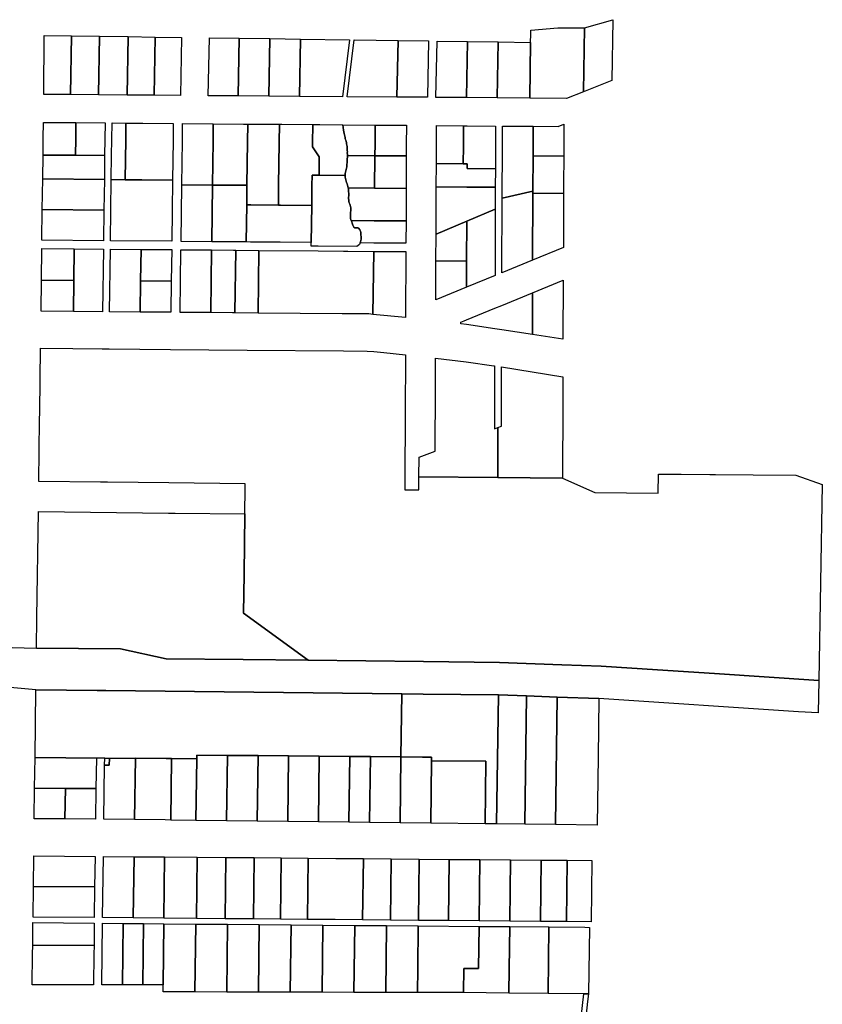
# Model space of a CAD drawing. Header units: feet. Extents: x 1432881 to 1462358, y 428034 to 438747.
# Tile 13 of 14: x 1460629 to 1462358, y 432726 to 434848. Entities that reach past the tile are written whole.
import ezdxf

# ---------------------------------------------------------------- set-up
doc = ezdxf.new("R2010")
doc.units = ezdxf.units.FT
doc.header["$MEASUREMENT"] = 0
doc.layers.add('SH_Minor_Grid_Line', color=247, linetype='Continuous')

msp = doc.modelspace()

# ---------------------------------------------------------------- linework, layer by layer
at = {"layer": 'SH_Minor_Grid_Line'}
for points in [[(1461904.7, 434717), (1461843.1, 434692.9), (1461845.3, 434830.3), (1461906.5, 434848.1), (1461904.7, 434717)], [(1460740.7, 434813.4), (1460738.3, 434686.6), (1460680.7, 434687), (1460681.9, 434814.2), (1460740.7, 434813.4)], [(1461843.1, 434692.9), (1461806.5, 434678.6), (1461727.8, 434679.2), (1461729.5, 434799.1), (1461729.7, 434817.1), (1461729.8, 434825.2), (1461787.9, 434830.8), (1461845.3, 434830.3), (1461843.1, 434692.9)], [(1460801.2, 434812.5), (1460798.8, 434686.1), (1460738.3, 434686.6), (1460740.7, 434813.4), (1460801.2, 434812.5)], [(1460862.7, 434811.6), (1460860.3, 434685.7), (1460798.8, 434686.1), (1460801.2, 434812.5), (1460862.7, 434811.6)], [(1460920.7, 434810.8), (1460918.3, 434685.2), (1460860.3, 434685.7), (1460862.7, 434811.6), (1460920.7, 434810.8)], [(1460977.7, 434810), (1460975.3, 434684.8), (1460918.3, 434685.2), (1460920.7, 434810.8), (1460977.7, 434810)], [(1461101.9, 434808.2), (1461099.5, 434683.8), (1461035.3, 434684.3), (1461037.7, 434809.1), (1461101.9, 434808.2)], [(1461167.8, 434807.3), (1461165.5, 434683.4), (1461099.5, 434683.8), (1461101.9, 434808.2), (1461167.8, 434807.3)], [(1461233.8, 434806.3), (1461231.5, 434682.9), (1461165.5, 434683.4), (1461167.8, 434807.3), (1461233.8, 434806.3)], [(1461339.4, 434804.8), (1461324.5, 434682.2), (1461231.5, 434682.9), (1461233.8, 434806.3), (1461339.4, 434804.8)], [(1461443.9, 434803.2), (1461441.5, 434681.3), (1461334.6, 434682.1), (1461349.4, 434804.6), (1461443.9, 434803.2)], [(1461509.9, 434802.3), (1461507.6, 434680.8), (1461441.5, 434681.3), (1461443.9, 434803.2), (1461509.9, 434802.3)], [(1461593.9, 434801.1), (1461591.6, 434680.2), (1461525.6, 434680.7), (1461527.9, 434802), (1461593.9, 434801.1)], [(1461659.9, 434800.1), (1461657.6, 434679.7), (1461591.6, 434680.2), (1461593.9, 434801.1), (1461659.9, 434800.1)], [(1461729.5, 434799.1), (1461727.8, 434679.2), (1461657.6, 434679.7), (1461659.9, 434800.1), (1461729.5, 434799.1)], [(1460749.6, 434591.6), (1460749.1, 434555.9), (1460679.2, 434556.5), (1460679.7, 434592.9), (1460680.1, 434626.7), (1460750, 434626.2), (1460749.6, 434591.6)], [(1460812.5, 434590.4), (1460812, 434555.3), (1460749.1, 434555.9), (1460749.6, 434591.6), (1460750, 434626.2), (1460812.9, 434625.7), (1460812.5, 434590.4)], [(1460857.4, 434589.6), (1460856.3, 434503.3), (1460826.3, 434503.6), (1460827, 434555.2), (1460827.5, 434590.1), (1460827.9, 434625.6), (1460857.9, 434625.3), (1460857.4, 434589.6)], [(1460959.4, 434587.7), (1460958.4, 434502.5), (1460892.3, 434503), (1460856.3, 434503.3), (1460857.4, 434589.6), (1460857.9, 434625.3), (1460893.9, 434625.1), (1460959.9, 434624.5), (1460959.4, 434587.7)], [(1461045.4, 434586.1), (1461044.2, 434491.8), (1460978.2, 434492.4), (1460979.4, 434587.3), (1460979.9, 434624.3), (1461045.9, 434623.8), (1461045.4, 434586.1)], [(1461119.6, 434584.8), (1461118.4, 434491.2), (1461109.4, 434491.3), (1461044.2, 434491.8), (1461045.4, 434586.1), (1461045.9, 434623.8), (1461111.1, 434623.3), (1461120.1, 434623.2), (1461119.6, 434584.8)], [(1461186.6, 434490.7), (1461186.1, 434448.5), (1461126.9, 434449), (1461117.9, 434449.1), (1461118.4, 434491.2), (1461119.6, 434584.8), (1461120.1, 434623.2), (1461129.1, 434623.2), (1461188.3, 434622.7), (1461187.8, 434583.5), (1461186.6, 434490.7)], [(1461801.1, 434622.8), (1461800.9, 434572.2), (1461800.8, 434554), (1461734.8, 434554.5), (1461734.8, 434573.4), (1461735, 434618.3), (1461788.6, 434617.9), (1461801.1, 434622.8)], [(1461274.4, 434552.7), (1461273.9, 434512.8), (1461258.9, 434512.9), (1461258.6, 434490.1), (1461258, 434447.9), (1461191, 434448.5), (1461186.1, 434448.5), (1461186.6, 434490.7), (1461187.8, 434583.5), (1461188.3, 434622.7), (1461193.3, 434622.7), (1461260.3, 434622.1), (1461259.8, 434582.2), (1461259.7, 434574.2), (1461274.4, 434552.7)], [(1461329.8, 434513.7), (1461329.9, 434512.2), (1461273.9, 434512.8), (1461274.4, 434552.7), (1461259.7, 434574.2), (1461259.8, 434582.2), (1461260.3, 434622.1), (1461275.3, 434622), (1461325.3, 434621.6), (1461326.8, 434610.2), (1461328.2, 434602.5), (1461329.8, 434594.3), (1461330.3, 434591.4), (1461331.2, 434588.6), (1461332.1, 434585.8), (1461332.6, 434583.8), (1461333.2, 434580.8), (1461333.7, 434578), (1461334.1, 434575.1), (1461334.3, 434572.2), (1461334.6, 434569.2), (1461334.7, 434566.3), (1461334.8, 434563.3), (1461334.7, 434561), (1461334.8, 434557.4), (1461334.8, 434555.5), (1461334.8, 434554.1), (1461334.8, 434551.5), (1461334.7, 434548.6), (1461334.6, 434545.6), (1461334.5, 434542.7), (1461334.2, 434539.7), (1461334, 434536.8), (1461333.7, 434533.9), (1461333.3, 434531), (1461332.8, 434528.1), (1461332.3, 434525.1), (1461331.7, 434522.3), (1461330.8, 434519.5), (1461330.1, 434516.6), (1461329.8, 434513.7)], [(1461394.5, 434579.7), (1461394.2, 434555), (1461334.8, 434555.5), (1461334.8, 434557.4), (1461334.7, 434561), (1461334.8, 434563.3), (1461334.7, 434566.3), (1461334.6, 434569.2), (1461334.3, 434572.2), (1461334.1, 434575.1), (1461333.7, 434578), (1461333.2, 434580.8), (1461332.6, 434583.8), (1461332.1, 434585.8), (1461331.2, 434588.6), (1461330.3, 434591.4), (1461329.8, 434594.3), (1461328.2, 434602.5), (1461326.8, 434610.2), (1461325.3, 434621.6), (1461395, 434621), (1461394.5, 434579.7)], [(1461461.7, 434578.5), (1461461.6, 434554.5), (1461394.2, 434555), (1461394.5, 434579.7), (1461395, 434621), (1461461.9, 434620.5), (1461461.7, 434578.5)], [(1461584.7, 434576.2), (1461584.5, 434537.6), (1461526.5, 434538), (1461526.7, 434577.3), (1461526.9, 434620), (1461584.9, 434619.5), (1461584.7, 434576.2)], [(1461653.8, 434574.9), (1461653.7, 434527), (1461592.5, 434527.5), (1461592.5, 434537.5), (1461584.5, 434537.6), (1461584.7, 434576.2), (1461584.9, 434619.5), (1461592.9, 434619.5), (1461654, 434619), (1461653.8, 434574.9)], [(1461734.5, 434478.3), (1461668.4, 434463.3), (1461668.8, 434574.6), (1461669, 434618.8), (1461735, 434618.3), (1461734.8, 434573.4), (1461734.8, 434554.5), (1461734.5, 434478.3)], [(1460812, 434555.3), (1460811.4, 434503.7), (1460678.6, 434504.9), (1460679.2, 434556.5), (1460749.1, 434555.9), (1460812, 434555.3)], [(1461394.2, 434555), (1461393.3, 434485), (1461336.7, 434485.5), (1461336, 434488.8), (1461335, 434491.6), (1461334.1, 434494.5), (1461333.1, 434497.3), (1461332.2, 434500.1), (1461331.3, 434502.9), (1461330.7, 434505.8), (1461330.2, 434508.7), (1461329.9, 434512.2), (1461329.8, 434513.7), (1461330.1, 434516.6), (1461330.8, 434519.5), (1461331.7, 434522.3), (1461332.3, 434525.1), (1461332.8, 434528.1), (1461333.3, 434531), (1461333.7, 434533.9), (1461334, 434536.8), (1461334.2, 434539.7), (1461334.5, 434542.7), (1461334.6, 434545.6), (1461334.7, 434548.6), (1461334.8, 434551.5), (1461334.8, 434554.1), (1461334.8, 434555.5), (1461394.2, 434555)], [(1461461.6, 434554.5), (1461461.4, 434484.5), (1461393.3, 434485), (1461394.2, 434555), (1461461.6, 434554.5)], [(1461653.7, 434527), (1461653.5, 434487), (1461592.3, 434487.5), (1461526.3, 434488), (1461526.5, 434538), (1461584.5, 434537.6), (1461592.5, 434537.5), (1461592.5, 434527.5), (1461653.7, 434527)], [(1461800.6, 434493.3), (1461800.5, 434473.7), (1461734.5, 434474.2), (1461734.5, 434478.3), (1461734.8, 434554.5), (1461800.8, 434554), (1461800.6, 434493.3)], [(1460811.4, 434503.7), (1460810.5, 434437.7), (1460677.7, 434438.9), (1460678.6, 434504.9), (1460811.4, 434503.7)], [(1460957.5, 434436.5), (1460956.7, 434370.5), (1460824.7, 434371.6), (1460825.5, 434437.6), (1460826.3, 434503.6), (1460856.3, 434503.3), (1460892.3, 434503), (1460958.4, 434502.5), (1460957.5, 434436.5)], [(1461360.8, 434363.8), (1461355.5, 434359.1), (1461271.9, 434359.8), (1461256.9, 434359.9), (1461257, 434367.9), (1461258, 434447.9), (1461258.6, 434490.1), (1461258.9, 434512.9), (1461273.9, 434512.8), (1461329.9, 434512.2), (1461330.2, 434508.7), (1461330.7, 434505.8), (1461331.3, 434502.9), (1461332.2, 434500.1), (1461333.1, 434497.3), (1461334.1, 434494.5), (1461335, 434491.6), (1461336, 434488.8), (1461336.7, 434485.5), (1461337, 434483.1), (1461337.2, 434480.1), (1461337.5, 434477.1), (1461337.7, 434474.2), (1461337.8, 434471.2), (1461337.6, 434468.3), (1461337.2, 434465.4), (1461337.3, 434462.4), (1461337.6, 434459.5), (1461338, 434456.5), (1461338.8, 434453.7), (1461339.8, 434450.9), (1461340.8, 434448.1), (1461341.6, 434445.2), (1461342.1, 434442.3), (1461342.3, 434439.4), (1461342.1, 434436.5), (1461341.6, 434433.6), (1461341.2, 434430.6), (1461341.2, 434427.6), (1461341.2, 434424.7), (1461341.5, 434421.7), (1461341.8, 434419.8), (1461342.5, 434416.9), (1461343.2, 434415), (1461344.1, 434412.2), (1461345.2, 434409.4), (1461345.8, 434407.5), (1461346.5, 434405.5), (1461347.2, 434403.5), (1461348.6, 434401.1), (1461351.1, 434399.8), (1461353.1, 434399.6), (1461355.2, 434399.4), (1461357.3, 434399.2), (1461359.8, 434398), (1461361.6, 434395.4), (1461363, 434392.7), (1461363.7, 434389.8), (1461364, 434386.9), (1461364, 434383.9), (1461364.2, 434381), (1461364.6, 434378), (1461364.2, 434375.1), (1461363.7, 434372.2), (1461363, 434369.3), (1461362.2, 434367.1), (1461360.8, 434363.8)], [(1461044.2, 434491.8), (1461042.7, 434369.7), (1460976.7, 434370.3), (1460978.2, 434492.4), (1461044.2, 434491.8)], [(1461117.9, 434449.1), (1461116.9, 434369.1), (1461107.9, 434369.2), (1461042.7, 434369.7), (1461044.2, 434491.8), (1461109.4, 434491.3), (1461118.4, 434491.2), (1461117.9, 434449.1)], [(1461461.4, 434484.5), (1461461.1, 434414.5), (1461392.4, 434414.8), (1461343.2, 434415), (1461342.5, 434416.9), (1461341.8, 434419.8), (1461341.5, 434421.7), (1461341.2, 434424.7), (1461341.2, 434427.6), (1461341.2, 434430.6), (1461341.6, 434433.6), (1461342.1, 434436.5), (1461342.3, 434439.4), (1461342.1, 434442.3), (1461341.6, 434445.2), (1461340.8, 434448.1), (1461339.8, 434450.9), (1461338.8, 434453.7), (1461338, 434456.5), (1461337.6, 434459.5), (1461337.3, 434462.4), (1461337.2, 434465.4), (1461337.6, 434468.3), (1461337.8, 434471.2), (1461337.7, 434474.2), (1461337.5, 434477.1), (1461337.2, 434480.1), (1461337, 434483.1), (1461336.7, 434485.5), (1461393.3, 434485), (1461461.4, 434484.5)], [(1461592.1, 434414), (1461525.9, 434386), (1461526.3, 434488), (1461592.3, 434487.5), (1461653.5, 434487), (1461653.3, 434440), (1461592.1, 434414)], [(1461733.9, 434329.7), (1461667.8, 434302.6), (1461668.4, 434463.3), (1461734.5, 434478.3), (1461734.5, 434474.2), (1461733.9, 434329.7)], [(1461800, 434356.8), (1461733.9, 434329.7), (1461734.5, 434474.2), (1461800.5, 434473.7), (1461800, 434356.8)], [(1460810.5, 434437.7), (1460809.7, 434371.7), (1460676.9, 434372.9), (1460677.7, 434438.9), (1460810.5, 434437.7)], [(1461258, 434447.9), (1461257, 434367.9), (1461190, 434368.5), (1461185, 434368.5), (1461125.9, 434369), (1461116.9, 434369.1), (1461117.9, 434449.1), (1461126.9, 434449), (1461186.1, 434448.5), (1461191, 434448.5), (1461258, 434447.9)], [(1461652.8, 434296.5), (1461591.5, 434271.4), (1461591.7, 434327.6), (1461592.1, 434414), (1461653.3, 434440), (1461652.8, 434296.5)], [(1461461.1, 434414.5), (1461460.9, 434366.2), (1461391.7, 434366.8), (1461362.2, 434367.1), (1461363, 434369.3), (1461363.7, 434372.2), (1461364.2, 434375.1), (1461364.6, 434378), (1461364.2, 434381), (1461364, 434383.9), (1461364, 434386.9), (1461363.7, 434389.8), (1461363, 434392.7), (1461361.6, 434395.4), (1461359.8, 434398), (1461357.3, 434399.2), (1461355.2, 434399.4), (1461353.1, 434399.6), (1461351.1, 434399.8), (1461348.6, 434401.1), (1461347.2, 434403.5), (1461346.5, 434405.5), (1461345.8, 434407.5), (1461345.2, 434409.4), (1461344.1, 434412.2), (1461343.2, 434415), (1461392.4, 434414.8), (1461461.1, 434414.5)], [(1461592.1, 434414), (1461591.7, 434327.6), (1461525.7, 434328.1), (1461525.9, 434386), (1461592.1, 434414)], [(1460746.5, 434354.3), (1460745.6, 434286.3), (1460675.7, 434286.9), (1460676.6, 434354.9), (1460746.5, 434354.3)], [(1460809.4, 434353.7), (1460807.7, 434218.7), (1460744.8, 434219.3), (1460745.6, 434286.3), (1460746.5, 434354.3), (1460809.4, 434353.7)], [(1460889.5, 434285.1), (1460888.7, 434218), (1460822.7, 434218.6), (1460824.4, 434353.6), (1460890.4, 434353.1), (1460889.5, 434285.1)], [(1460956.4, 434352.5), (1460955.5, 434284.5), (1460889.5, 434285.1), (1460890.4, 434353.1), (1460956.4, 434352.5)], [(1461042.4, 434351.8), (1461040.7, 434216.7), (1460974.7, 434217.3), (1460976.4, 434352.3), (1461042.4, 434351.8)], [(1461094.2, 434351.4), (1461092.5, 434216.3), (1461087.5, 434216.4), (1461040.7, 434216.7), (1461042.4, 434351.8), (1461089.2, 434351.4), (1461094.2, 434351.4)], [(1461144.4, 434350.9), (1461142.7, 434215.9), (1461092.5, 434216.3), (1461094.2, 434351.4), (1461144.4, 434350.9)], [(1461391.5, 434348.8), (1461389.8, 434213.1), (1461381.1, 434213.9), (1461324.7, 434214.4), (1461324, 434214.4), (1461323.3, 434214.4), (1461142.7, 434215.9), (1461144.4, 434350.9), (1461271.8, 434349.9), (1461326.4, 434349.4), (1461335.6, 434349.3), (1461391.5, 434348.8)], [(1461460.8, 434348.2), (1461460.2, 434206.5), (1461389.8, 434213.1), (1461391.5, 434348.8), (1461460.8, 434348.2)], [(1461591.5, 434271.4), (1461525.4, 434244.3), (1461525.7, 434328.1), (1461591.7, 434327.6), (1461591.5, 434271.4)], [(1460745.6, 434286.3), (1460744.8, 434219.3), (1460674.9, 434219.9), (1460675.7, 434286.9), (1460745.6, 434286.3)], [(1460955.5, 434284.5), (1460954.7, 434217.5), (1460888.7, 434218), (1460889.5, 434285.1), (1460955.5, 434284.5)], [(1461799.7, 434286.4), (1461799.2, 434159.3), (1461733.3, 434169.3), (1461733.6, 434259.3), (1461799.7, 434286.4)], [(1461733.6, 434259.3), (1461733.3, 434169.3), (1461667.3, 434179.4), (1461652.3, 434181.7), (1461591.2, 434191), (1461579.2, 434192.8), (1461579.2, 434196.1), (1461586.1, 434198.9), (1461591.2, 434201), (1461652.5, 434226.1), (1461667.5, 434232.3), (1461733.6, 434259.3)], [(1461458.8, 433835.2), (1461488.8, 433835), (1461488.9, 433863), (1461658.6, 433861.5), (1461798.1, 433860.3), (1461867.9, 433829.1), (1462004.6, 433827.9), (1462004.8, 433868.9), (1462053.8, 433868.5), (1462115.2, 433867.9), (1462127.5, 433867.8), (1462208.8, 433867.1), (1462301, 433866.3), (1462357.8, 433846.2), (1462350.1, 433423.9), (1462125.8, 433438.7), (1462003.1, 433446.8), (1461881.4, 433454.8), (1461796.5, 433457.9), (1461662.6, 433462.8), (1461498.9, 433464.6), (1461250, 433467.4), (1461111.4, 433569.1), (1461112.5, 433652.9), (1461114.2, 433782.9), (1461114.9, 433838.1), (1461115, 433847.9), (1460950, 433849.8), (1460884, 433850.5), (1460818, 433851.3), (1460803, 433851.5), (1460670.2, 433853), (1460671, 433919.2), (1460671.9, 433985.2), (1460672.1, 434003.2), (1460673.9, 434139.9), (1460743.8, 434139.3), (1460806.7, 434138.8), (1460821.7, 434138.6), (1460887.7, 434138.1), (1460953.7, 434137.5), (1461118.7, 434136.1), (1461326.5, 434134.3), (1461377.4, 434133.9), (1461391.5, 434132.7), (1461413.4, 434130.7), (1461459.9, 434126.1), (1461459.4, 433998.2), (1461459.4, 433992.7), (1461458.9, 433863.2), (1461458.8, 433835.2)], [(1461652, 434102.1), (1461651.5, 433966.2), (1461659, 433969), (1461658.6, 433861.5), (1461488.9, 433863), (1461489.1, 433905), (1461524.1, 433918.2), (1461524.6, 434054), (1461524.9, 434118.9), (1461590.9, 434110.6), (1461650.5, 434102.3), (1461652, 434102.1)], [(1461798.7, 434021.7), (1461798.1, 433860.3), (1461658.6, 433861.5), (1461659, 433969), (1461666.5, 433971.9), (1461667, 434099.9), (1461733, 434089), (1461798.9, 434078.1), (1461798.7, 434021.7)], [(1461111.4, 433569.1), (1461250, 433467.4), (1461110.1, 433468.9), (1460944.4, 433470.8), (1460845.9, 433491.9), (1460665.3, 433493.9), (1460666.2, 433559.9), (1460669.4, 433788), (1460949.2, 433784.8), (1460964.2, 433784.6), (1461114.2, 433782.9), (1461112.5, 433652.9), (1461111.4, 433569.1)], [(1461452.2, 433395.1), (1461450.3, 433259.4), (1461384.3, 433260), (1461340.3, 433260.3), (1461274.3, 433260.9), (1461208.3, 433261.4), (1461142.3, 433262), (1461076.3, 433262.5), (1461010.3, 433263.1), (1461010.2, 433255.1), (1460956.2, 433255.6), (1460944.2, 433255.7), (1460878.2, 433256.2), (1460822.5, 433256.1), (1460812.2, 433256.8), (1460794.2, 433256.9), (1460662.1, 433258), (1460664.1, 433403.9), (1460796.2, 433402.4), (1460814.2, 433402.2), (1461452.2, 433395.1)], [(1461660.1, 433392.8), (1461656.3, 433114.9), (1461631.3, 433115.2), (1461633.1, 433249.8), (1461516.1, 433250.8), (1461516.3, 433258.8), (1461496.3, 433259), (1461450.3, 433259.4), (1461452.2, 433395.1), (1461498.1, 433394.6), (1461660.1, 433392.8)], [(1461720.9, 433390.6), (1461717.1, 433114.2), (1461656.3, 433114.9), (1461660.1, 433392.8), (1461720.9, 433390.6)], [(1461786.9, 433388.2), (1461783.1, 433113.4), (1461717.1, 433114.2), (1461720.9, 433390.6), (1461786.9, 433388.2)], [(1461875.1, 433259.5), (1461873.1, 433112.3), (1461783.1, 433113.4), (1461786.9, 433388.2), (1461876.8, 433385), (1461875.1, 433259.5)], [(1460794.2, 433256.9), (1460793.3, 433190.9), (1460727.3, 433191.5), (1460661.2, 433192.1), (1460662.1, 433258), (1460794.2, 433256.9)], [(1460878.2, 433256.2), (1460876.3, 433124), (1460810.3, 433124.8), (1460812, 433241.8), (1460822, 433241.7), (1460822.5, 433256.1), (1460878.2, 433256.2)], [(1460822.5, 433256.1), (1460822, 433241.7), (1460812, 433241.8), (1460812.2, 433256.8), (1460822.5, 433256.1)], [(1460956.2, 433255.6), (1460954.3, 433123.1), (1460942.3, 433123.3), (1460876.3, 433124), (1460878.2, 433256.2), (1460944.2, 433255.7), (1460956.2, 433255.6)], [(1461010.2, 433255.1), (1461008.3, 433122.5), (1460954.3, 433123.1), (1460956.2, 433255.6), (1461010.2, 433255.1)], [(1461076.3, 433262.5), (1461074.3, 433121.7), (1461008.3, 433122.5), (1461010.2, 433255.1), (1461010.3, 433263.1), (1461076.3, 433262.5)], [(1461142.3, 433262), (1461140.3, 433120.9), (1461074.3, 433121.7), (1461076.3, 433262.5), (1461142.3, 433262)], [(1461208.3, 433261.4), (1461206.3, 433120.2), (1461140.3, 433120.9), (1461142.3, 433262), (1461208.3, 433261.4)], [(1461274.3, 433260.9), (1461272.3, 433119.4), (1461206.3, 433120.2), (1461208.3, 433261.4), (1461274.3, 433260.9)], [(1461340.3, 433260.3), (1461338.3, 433118.6), (1461272.3, 433119.4), (1461274.3, 433260.9), (1461340.3, 433260.3)], [(1461384.3, 433260), (1461382.3, 433118.1), (1461338.3, 433118.6), (1461340.3, 433260.3), (1461384.3, 433260)], [(1461450.3, 433259.4), (1461448.3, 433117.3), (1461382.3, 433118.1), (1461384.3, 433260), (1461450.3, 433259.4)], [(1461516.1, 433250.8), (1461514.3, 433116.5), (1461448.3, 433117.3), (1461450.3, 433259.4), (1461496.3, 433259), (1461516.3, 433258.8), (1461516.1, 433250.8)], [(1461633.1, 433249.8), (1461631.3, 433115.2), (1461514.3, 433116.5), (1461516.1, 433250.8), (1461633.1, 433249.8)], [(1460727.3, 433191.5), (1460726.3, 433125.5), (1460660.3, 433126.1), (1460661.2, 433192.1), (1460727.3, 433191.5)], [(1460793.3, 433190.9), (1460792.3, 433124.9), (1460726.3, 433125.5), (1460727.3, 433191.5), (1460793.3, 433190.9)], [(1460791.2, 433044.9), (1460790.4, 432978.9), (1460658.5, 432980.1), (1460659.2, 433046.1), (1460791.2, 433044.9)], [(1460875.2, 433044.2), (1460873.7, 432912.2), (1460807.7, 432912.8), (1460809.2, 433044.8), (1460875.2, 433044.2)], [(1460941.2, 433043.7), (1460939.7, 432911.7), (1460873.7, 432912.2), (1460875.2, 433044.2), (1460941.2, 433043.7)], [(1461011.2, 433043.1), (1461009.7, 432911.1), (1460939.7, 432911.7), (1460941.2, 433043.7), (1461011.2, 433043.1)], [(1461073.2, 433042.6), (1461071.7, 432910.6), (1461009.7, 432911.1), (1461011.2, 433043.1), (1461073.2, 433042.6)], [(1461134.2, 433042.1), (1461132.7, 432910.1), (1461071.7, 432910.6), (1461073.2, 433042.6), (1461134.2, 433042.1)], [(1461192.2, 433041.6), (1461190.7, 432909.6), (1461132.7, 432910.1), (1461134.2, 433042.1), (1461192.2, 433041.6)], [(1461250.2, 433041.1), (1461248.7, 432909.1), (1461190.7, 432909.6), (1461192.2, 433041.6), (1461250.2, 433041.1)], [(1461369.2, 433040.1), (1461367.7, 432908.1), (1461308.2, 432908.6), (1461248.7, 432909.1), (1461250.2, 433041.1), (1461309.7, 433040.6), (1461369.2, 433040.1)], [(1461429.2, 433039.6), (1461427.7, 432907.6), (1461367.7, 432908.1), (1461369.2, 433040.1), (1461429.2, 433039.6)], [(1461489.2, 433039.1), (1461487.7, 432907), (1461427.7, 432907.6), (1461429.2, 433039.6), (1461489.2, 433039.1)], [(1461554.2, 433038.5), (1461552.7, 432906.5), (1461487.7, 432907), (1461489.2, 433039.1), (1461554.2, 433038.5)], [(1461620.2, 433038), (1461618.7, 432905.9), (1461552.7, 432906.5), (1461554.2, 433038.5), (1461620.2, 433038)], [(1461686.2, 433037.4), (1461684.7, 432905.4), (1461618.7, 432905.9), (1461620.2, 433038), (1461686.2, 433037.4)], [(1461752.2, 433036.8), (1461750.7, 432904.8), (1461684.7, 432905.4), (1461686.2, 433037.4), (1461752.2, 433036.8)], [(1461808.2, 433036.4), (1461806.7, 432904.4), (1461750.7, 432904.8), (1461752.2, 433036.8), (1461808.2, 433036.4)], [(1461861.7, 433035.9), (1461860.2, 432903.9), (1461806.7, 432904.4), (1461808.2, 433036.4), (1461861.7, 433035.9)], [(1460790.4, 432978.9), (1460789.7, 432913), (1460657.7, 432914.1), (1460658.5, 432980.1), (1460790.4, 432978.9)], [(1460789.6, 432901), (1460789.1, 432853), (1460657, 432853.3), (1460657.6, 432902.1), (1460789.6, 432901)], [(1460851.6, 432900.4), (1460850.1, 432767.8), (1460806.1, 432767.9), (1460807.6, 432900.8), (1460851.6, 432900.4)], [(1460895.6, 432900.1), (1460894.1, 432767.8), (1460850.1, 432767.8), (1460851.6, 432900.4), (1460895.6, 432900.1)], [(1460939.6, 432899.7), (1460938.1, 432767.7), (1460894.1, 432767.8), (1460895.6, 432900.1), (1460939.6, 432899.7)], [(1461008.1, 432899.1), (1461006.4, 432752.6), (1460937.9, 432752.7), (1460938.1, 432767.7), (1460939.6, 432899.7), (1461008.1, 432899.1)], [(1461076.6, 432898.5), (1461074.9, 432752.4), (1461006.4, 432752.6), (1461008.1, 432899.1), (1461076.6, 432898.5)], [(1461145.1, 432898), (1461143.4, 432752.3), (1461074.9, 432752.4), (1461076.6, 432898.5), (1461145.1, 432898)], [(1461213.6, 432897.4), (1461211.9, 432752.1), (1461143.4, 432752.3), (1461145.1, 432898), (1461213.6, 432897.4)], [(1461282.1, 432896.8), (1461280.4, 432752), (1461211.9, 432752.1), (1461213.6, 432897.4), (1461282.1, 432896.8)], [(1461350.6, 432896.2), (1461348.9, 432751.8), (1461280.4, 432752), (1461282.1, 432896.8), (1461350.6, 432896.2)], [(1461419.1, 432895.6), (1461417.4, 432751.7), (1461348.9, 432751.8), (1461350.6, 432896.2), (1461419.1, 432895.6)], [(1461486.4, 432803.5), (1461485.8, 432751.5), (1461417.4, 432751.7), (1461419.1, 432895.6), (1461487.5, 432895.1), (1461486.4, 432803.5)], [(1461618.6, 432893.9), (1461617.5, 432802.9), (1461585.4, 432803.3), (1461584.8, 432751.3), (1461581.1, 432751.3), (1461485.8, 432751.5), (1461486.4, 432803.5), (1461487.5, 432895.1), (1461618.6, 432893.9)], [(1461684.6, 432893.4), (1461683.5, 432802.2), (1461682.9, 432750.2), (1461584.8, 432751.3), (1461585.4, 432803.3), (1461617.5, 432802.9), (1461618.6, 432893.9), (1461684.6, 432893.4)], [(1461768.7, 432892.7), (1461767, 432749.3), (1461682.9, 432750.2), (1461683.5, 432802.2), (1461684.6, 432893.4), (1461768.7, 432892.7)], [(1461856.1, 432891.9), (1461854.5, 432748.4), (1461844.5, 432748.5), (1461767, 432749.3), (1461768.7, 432892.7), (1461846.1, 432892), (1461856.1, 432891.9)], [(1460788.8, 432834), (1460788.1, 432768), (1460656.1, 432768.3), (1460656.8, 432834.3), (1460657, 432853.3), (1460789.1, 432853), (1460788.8, 432834)], [(1461852.4, 432732.3), (1461848.1, 432698.4), (1461838.1, 432698.5), (1461844.5, 432748.5), (1461854.5, 432748.4), (1461852.4, 432732.3)]]:
    msp.add_lwpolyline(points, close=True, dxfattribs=at)
msp.add_lwpolyline([(1460585.4, 433495.6), (1460665.3, 433493.9), (1460845.9, 433491.9), (1460944.4, 433470.8), (1461110.1, 433468.9), (1461250, 433467.4), (1461498.9, 433464.6), (1461662.6, 433462.8), (1461796.5, 433457.9), (1461881.4, 433454.8), (1462003.1, 433446.8), (1462125.8, 433438.7), (1462350.1, 433423.9), (1462348.9, 433353.9), (1462306.5, 433356.7), (1461876.8, 433385), (1461786.9, 433388.2), (1461720.9, 433390.6), (1461660.1, 433392.8), (1461498.1, 433394.6), (1461452.2, 433395.1), (1460814.2, 433402.2), (1460796.2, 433402.4), (1460664.1, 433403.9), (1460584.2, 433410.7)], dxfattribs=at)

doc.saveas('drawing.dxf')
